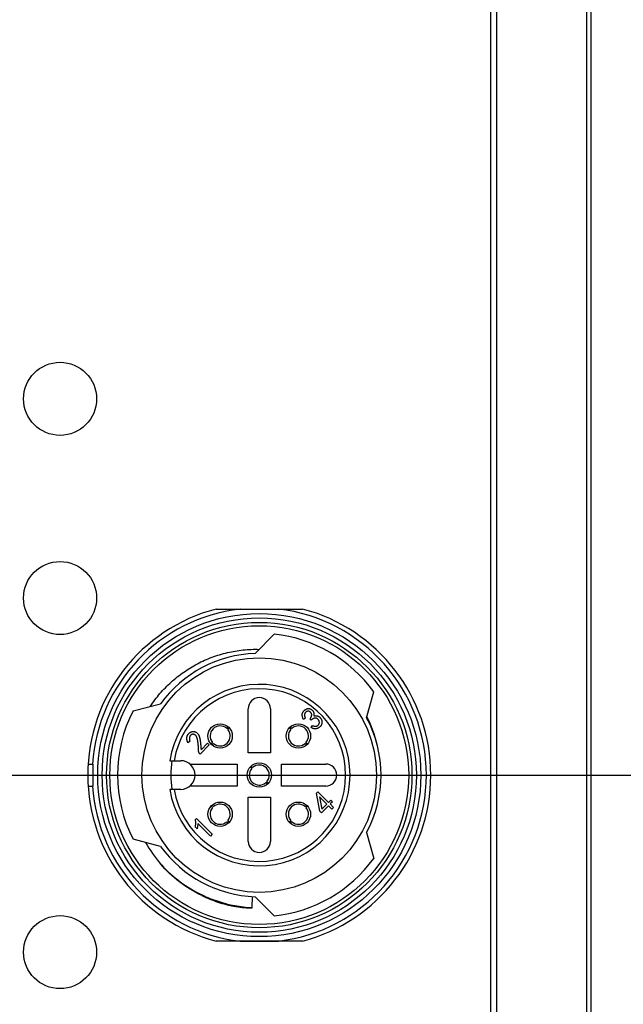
# Model space of a CAD drawing. Header units: inches. Extents: x 0 to 891, y 0 to 630.
# Tile 11 of 15: x 338 to 366, y 351 to 395. Entities that reach past the tile are written whole.
import ezdxf

# ---------------------------------------------------------------- set-up
doc = ezdxf.new("R2010")
doc.units = ezdxf.units.IN
doc.header["$MEASUREMENT"] = 0
doc.layers.add('Dimension', color=150, linetype='Continuous')
doc.styles.get("Standard").update_dxf_attribs({"font": 'simsun.ttc', "height": 1.5})
doc.dimstyles.get("Standard").update_dxf_attribs({"dimtxt": 1.5, "dimasz": 0.75, "dimexe": 0.18, "dimexo": 0.0625, "dimgap": 0, "dimtad": 0, "dimtoh": 1, "dimzin": 0, "dimdsep": 46, "dimtxsty": 'Standard', "dimcen": 0, "dimclrd": 256, "dimclre": 256, "dimclrt": 30, "dimadec": 0, "dimazin": 0, "dimtfac": 1, "dimtofl": 0, "dimtmove": 0, "dimatfit": 3, "dimfxl": 1, "dimtolj": 1, "dimtzin": 0, "dimlwd": -1, "dimlwe": -1, "dimarcsym": 0})

# ---------------------------------------------------------------- blocks, each defined once
blk = doc.blocks.new('*D100')
at = {"layer": 'Defpoints', "color": 0}
for p in [(359.156, 403.036), (413.569, 403.036), (359.156, 263.036)]:
    blk.add_point(p, dxfattribs=at)
at = {"layer": 'Dimension'}
for p, q in [((359.406, 403.036), (414.289, 403.036)), ((413.569, 400.036), (413.569, 345.203)), ((413.569, 266.036), (413.569, 320.868)), ((359.406, 263.036), (414.289, 263.036))]:
    blk.add_line(p, q, dxfattribs=at)
for points in [[(414.069, 400.036), (413.069, 400.036), (413.569, 403.036)], [(413.069, 266.036), (414.069, 266.036), (413.569, 263.036)]]:
    blk.add_solid(points, dxfattribs=at)
at = {"layer": 'Dimension', "color": 30, "insert": (413.569, 333.036), "char_height": 6, "attachment_point": 5, "rotation": 90}
blk.add_mtext('\\A1;140.00', dxfattribs=at)
blk = doc.blocks.new('*D105')
at = {"layer": 'Defpoints', "color": 0}
for p in [(336.256, 427.623), (332.056, 391.036), (336.256, 391.036)]:
    blk.add_point(p, dxfattribs=at)
at = {"layer": 'Dimension'}
for p, q in [((332.056, 391.286), (332.056, 428.343)), ((336.256, 391.286), (336.256, 428.343)), ((329.056, 427.623), (326.056, 427.623)), ((339.256, 427.623), (342.256, 427.623))]:
    blk.add_line(p, q, dxfattribs=at)
for points in [[(329.056, 427.123), (329.056, 428.123), (332.056, 427.623)], [(339.256, 428.123), (339.256, 427.123), (336.256, 427.623)]]:
    blk.add_solid(points, dxfattribs=at)
at = {"layer": 'Dimension', "color": 30, "insert": (367.027, 427.623), "char_height": 6, "attachment_point": 5}
blk.add_mtext('\\A1;M3*0.5(接地)', dxfattribs=at)
blk = doc.blocks.new('*D106')
at = {"layer": 'Defpoints', "color": 0}
for p in [(334.156, 361.036), (334.156, 286.036), (389.156, 286.036)]:
    blk.add_point(p, dxfattribs=at)
at = {"layer": 'Dimension'}
for p, q in [((334.406, 361.036), (389.876, 361.036)), ((389.156, 358.036), (389.156, 333.776)), ((389.156, 289.036), (389.156, 313.296)), ((334.406, 286.036), (389.876, 286.036))]:
    blk.add_line(p, q, dxfattribs=at)
for points in [[(389.656, 358.036), (388.656, 358.036), (389.156, 361.036)], [(388.656, 289.036), (389.656, 289.036), (389.156, 286.036)]]:
    blk.add_solid(points, dxfattribs=at)
at = {"layer": 'Dimension', "color": 30, "insert": (389.156, 323.536), "char_height": 6, "attachment_point": 5, "rotation": 90}
blk.add_mtext('\\A1;75.00', dxfattribs=at)

msp = doc.modelspace()

# ---------------------------------------------------------------- linework, layer by layer
for p, q in [((359.61, 398.036), (359.61, 268.036)), ((359.888, 268.036), (359.888, 398.036)), ((363.934, 398.036), (363.934, 268.036)), ((364.156, 268.036), (364.156, 398.036)), ((347.204, 368.536), (351.109, 368.536)), ((348.289, 368.536), (350.024, 368.536)), ((348.976, 366.533), (349.829, 367.4)), ((354.007, 363.628), (354.332, 364.8)), ((343.451, 363.936), (344.699, 364.259)), ((348.656, 362.036), (348.656, 364.036)), ((349.656, 364.036), (349.656, 362.036)), ((351.239, 363.611), (351.152, 363.549)), ((351.5, 363.524), (351.446, 363.578)), ((347.687, 363.145), (347.756, 363.21)), ((347.794, 363.171), (347.73, 363.103)), ((350.582, 363.103), (350.518, 363.171)), ((350.556, 363.209), (350.607, 363.162)), ((350.607, 363.162), (350.625, 363.145)), ((351.495, 363.189), (351.557, 363.276)), ((346.026, 362.564), (345.935, 362.498)), ((346.899, 362.403), (346.481, 361.985)), ((346.527, 362.179), (346.824, 362.477)), ((346.824, 362.477), (346.899, 362.403)), ((346.983, 362.436), (347.047, 362.505)), ((347.089, 362.462), (347.02, 362.398)), ((351.241, 362.445), (351.223, 362.462)), ((351.292, 362.398), (351.241, 362.445)), ((351.265, 362.505), (351.33, 362.436)), ((346.465, 362.002), (346.481, 361.985)), ((349.656, 362.036), (348.656, 362.036)), ((341.434, 361.536), (341.656, 361.536)), ((341.656, 360.536), (341.656, 361.536)), ((345.108, 361.686), (345.606, 361.686)), ((346.021, 361.536), (348.156, 361.536)), ((348.156, 361.536), (348.156, 360.536)), ((348.815, 361.335), (348.75, 361.404)), ((348.788, 361.442), (348.839, 361.394)), ((348.839, 361.394), (348.857, 361.377)), ((350.156, 360.536), (350.156, 361.536)), ((350.156, 361.536), (352.156, 361.536)), ((341.434, 360.536), (341.656, 360.536)), ((345.606, 360.386), (345.108, 360.386)), ((348.156, 360.536), (346.021, 360.536)), ((349.473, 360.678), (349.455, 360.694)), ((349.524, 360.63), (349.473, 360.678)), ((349.498, 360.737), (349.562, 360.668)), ((352.156, 360.536), (350.156, 360.536)), ((348.656, 358.036), (348.656, 360.036)), ((348.656, 360.036), (349.656, 360.036)), ((349.656, 360.036), (349.656, 358.036)), ((351.742, 360.221), (351.805, 360.283)), ((351.891, 359.403), (351.742, 360.221)), ((351.805, 360.283), (352.288, 359.8)), ((351.883, 360.048), (351.978, 359.489)), ((352.21, 359.721), (351.883, 360.048)), ((347.047, 359.567), (346.983, 359.636)), ((347.02, 359.674), (347.072, 359.626)), ((347.072, 359.626), (347.089, 359.61)), ((351.223, 359.61), (351.292, 359.674)), ((351.33, 359.636), (351.265, 359.567)), ((352.28, 359.651), (351.962, 359.332)), ((351.978, 359.489), (352.21, 359.721)), ((352.437, 359.494), (352.28, 359.651)), ((352.288, 359.8), (352.388, 359.899)), ((352.458, 359.829), (352.359, 359.729)), ((352.359, 359.729), (352.516, 359.572)), ((352.388, 359.899), (352.458, 359.829)), ((352.516, 359.572), (352.437, 359.494)), ((346.272, 359.023), (346.322, 359.073)), ((346.322, 359.073), (347.033, 358.362)), ((351.962, 359.332), (351.891, 359.403)), ((346.347, 358.61), (346.268, 358.688)), ((346.951, 358.279), (346.38, 358.85)), ((347.705, 358.91), (347.687, 358.926)), ((347.756, 358.862), (347.705, 358.91)), ((347.73, 358.969), (347.794, 358.9)), ((350.518, 358.9), (350.582, 358.969)), ((350.625, 358.926), (350.556, 358.862)), ((344.699, 357.813), (343.451, 358.136)), ((347.033, 358.362), (346.951, 358.279)), ((354.007, 358.443), (354.332, 357.271)), ((348.83, 355.045), (348.857, 355.544)), ((349.829, 354.671), (348.976, 355.539)), ((351.109, 353.536), (347.204, 353.536)), ((348.289, 353.536), (350.024, 353.536))]:
    msp.add_line(p, q)
for centre, radius in [((340.156, 378.036), 1.65), ((340.156, 369.036), 1.65), ((349.156, 361.036), 7.3), ((349.156, 361.036), 7.1), ((349.156, 361.036), 6.9), ((349.156, 361.036), 6.75), ((349.156, 361.036), 5.3), ((347.388, 362.804), 0.55), ((350.924, 362.804), 0.55), ((349.156, 361.036), 0.55), ((347.388, 359.268), 0.55), ((350.924, 359.268), 0.55), ((340.156, 353.036), 1.65)]:
    msp.add_circle(centre, radius)
for centre, radius, start, end in [((349.156, 361.036), 7.75, 104.5926, 255.4074), ((349.156, 361.036), 7.55, 96.5976, 176.2028), ((349.156, 361.036), 7.55, 276.5976, 83.4024), ((349.156, 361.036), 7.75, 284.5926, 75.4074), ((349.156, 361.036), 6.4, 36.0305, 83.9695), ((349.156, 361.036), 5.5, 91.877, 144.128), ((349.156, 361.036), 4.1, 189.122, 170.878), ((349.156, 361.036), 3.9, 189.5941, 170.4059), ((349.156, 364.036), 0.5, 0, 180), ((349.156, 361.036), 6.4, 153.0556, 206.9444), ((349.156, 361.036), 5.5, 331.877, 28.123), ((349.112, 361.17), 5.511, 12.9851, 27.0505), ((347.388, 362.804), 0.454, 48.8022, 221.1978), ((347.388, 362.804), 0.454, 228.8022, 41.1978), ((350.924, 362.804), 0.454, 138.8022, 311.1978), ((350.924, 362.804), 0.454, 318.8022, 131.1978), ((349.156, 361.036), 4, 170.6427, 189.3573), ((349.156, 361.036), 4, 170.648, 189.352), ((345.606, 361.036), 0.65, 270, 90), ((349.156, 361.036), 0.454, 138.8022, 311.1978), ((349.156, 361.036), 0.454, 318.8022, 131.1978), ((352.156, 361.036), 0.5, 270, 90), ((349.156, 361.036), 7.55, 183.7972, 263.4024), ((347.388, 359.268), 0.454, 138.8022, 311.1978), ((347.388, 359.268), 0.454, 318.8022, 131.1978), ((350.924, 359.268), 0.454, 48.8022, 221.1978), ((350.924, 359.268), 0.454, 228.8022, 41.1978), ((349.21, 360.906), 5.954, 209.3315, 220.7113), ((349.156, 361.036), 5.5, 215.872, 268.123), ((349.156, 358.036), 0.5, 180, 0), ((349.156, 361.036), 6.4, 276.0305, 323.9695), ((349.156, 361.036), 6, 222.5647, 244.4745), ((349.065, 360.754), 5.739, 244.0854, 251.9214), ((349.153, 361.029), 5.992, 244.4696, 251.9264), ((349.156, 361.033), 5.997, 251.9131, 266.8846)]:
    msp.add_arc(centre, radius, start, end)
for points, knots in [([(344.231, 364.137), (344.364, 364.339), (344.657, 364.725), (345.164, 365.246), (345.732, 365.699), (346.353, 366.077), (347.017, 366.373), (347.713, 366.583), (348.43, 366.704), (348.915, 366.723), (349.156, 366.717)], [0, 0, 0, 0, 0.124998, 0.250011, 0.375006, 0.500008, 0.625007, 0.750001, 0.875006, 1, 1, 1, 1]), ([(351.152, 363.549), (351.145, 363.565), (351.13, 363.597), (351.113, 363.646), (351.101, 363.694), (351.096, 363.733), (351.095, 363.764), (351.098, 363.787), (351.101, 363.81), (351.108, 363.832), (351.117, 363.854), (351.128, 363.875), (351.141, 363.897), (351.156, 363.917), (351.173, 363.937), (351.19, 363.955), (351.208, 363.971), (351.226, 363.987), (351.245, 364), (351.265, 364.011), (351.285, 364.021), (351.305, 364.029), (351.326, 364.035), (351.346, 364.04), (351.367, 364.042), (351.387, 364.043), (351.407, 364.041), (351.427, 364.037), (351.447, 364.032), (351.467, 364.025), (351.486, 364.016), (351.504, 364.005), (351.522, 363.993), (351.538, 363.979), (351.554, 363.964), (351.568, 363.947), (351.582, 363.929), (351.595, 363.909), (351.602, 363.895), (351.606, 363.888)], [0, 0, 0, 0, 0.057184, 0.111429, 0.163218, 0.213207, 0.237691, 0.261939, 0.28598, 0.310609, 0.335355, 0.360878, 0.387239, 0.414605, 0.442213, 0.468588, 0.494292, 0.519409, 0.543648, 0.567337, 0.590902, 0.614113, 0.636986, 0.659054, 0.680753, 0.702162, 0.723474, 0.744849, 0.766832, 0.788994, 0.811402, 0.833703, 0.856322, 0.878885, 0.902042, 0.925482, 0.9498, 0.974892, 1, 1, 1, 1]), ([(351.446, 363.578), (351.452, 363.586), (351.464, 363.601), (351.48, 363.624), (351.494, 363.646), (351.505, 363.668), (351.514, 363.689), (351.521, 363.71), (351.525, 363.73), (351.527, 363.749), (351.526, 363.768), (351.524, 363.786), (351.519, 363.804), (351.512, 363.821), (351.503, 363.837), (351.493, 363.853), (351.479, 363.868), (351.465, 363.882), (351.449, 363.895), (351.432, 363.905), (351.415, 363.913), (351.397, 363.919), (351.379, 363.921), (351.361, 363.922), (351.342, 363.92), (351.324, 363.915), (351.305, 363.909), (351.288, 363.901), (351.272, 363.89), (351.257, 363.879), (351.246, 363.867), (351.239, 363.86), (351.237, 363.856)], [0, 0, 0, 0, 0.04962, 0.096051, 0.13968, 0.18007, 0.218148, 0.25419, 0.287914, 0.320341, 0.351639, 0.382217, 0.412204, 0.442341, 0.473078, 0.504547, 0.537355, 0.571539, 0.605943, 0.63814, 0.669214, 0.699625, 0.729486, 0.759767, 0.790724, 0.82287, 0.855536, 0.887285, 0.918268, 0.949057, 0.980357, 1, 1, 1, 1]), ([(351.237, 363.856), (351.235, 363.855), (351.23, 363.847), (351.221, 363.834), (351.212, 363.816), (351.204, 363.796), (351.2, 363.774), (351.199, 363.75), (351.201, 363.726), (351.206, 363.699), (351.214, 363.671), (351.225, 363.641), (351.234, 363.621), (351.239, 363.611)], [0, 0, 0, 0, 0.028221, 0.103838, 0.183198, 0.264619, 0.348967, 0.437782, 0.532596, 0.636074, 0.747691, 0.868517, 1, 1, 1, 1]), ([(351.743, 363.598), (351.741, 363.599), (351.734, 363.601), (351.72, 363.605), (351.704, 363.608), (351.686, 363.608), (351.669, 363.607), (351.651, 363.604), (351.632, 363.599), (351.612, 363.591), (351.591, 363.582), (351.569, 363.571), (351.547, 363.557), (351.523, 363.542), (351.508, 363.53), (351.5, 363.524)], [0, 0, 0, 0, 0.024254, 0.089266, 0.152852, 0.216896, 0.282766, 0.35175, 0.425153, 0.505028, 0.590706, 0.68198, 0.781226, 0.886896, 1, 1, 1, 1]), ([(351.557, 363.276), (351.569, 363.27), (351.592, 363.259), (351.628, 363.248), (351.664, 363.242), (351.694, 363.24), (351.718, 363.242), (351.735, 363.245), (351.752, 363.25), (351.768, 363.257), (351.784, 363.265), (351.798, 363.275), (351.813, 363.287), (351.827, 363.301), (351.839, 363.315), (351.849, 363.331), (351.858, 363.347), (351.864, 363.363), (351.869, 363.381), (351.871, 363.398), (351.872, 363.417), (351.87, 363.435), (351.867, 363.454), (351.862, 363.472), (351.855, 363.489), (351.847, 363.506), (351.838, 363.521), (351.826, 363.536), (351.814, 363.55), (351.8, 363.564), (351.785, 363.576), (351.769, 363.586), (351.755, 363.593), (351.746, 363.597), (351.743, 363.598)], [0, 0, 0, 0, 0.059271, 0.116417, 0.171787, 0.22707, 0.25432, 0.280947, 0.307469, 0.333898, 0.36091, 0.388501, 0.416759, 0.446218, 0.475795, 0.504098, 0.531742, 0.558863, 0.585882, 0.61309, 0.640949, 0.669852, 0.698865, 0.72748, 0.755475, 0.783421, 0.811357, 0.83977, 0.868613, 0.898419, 0.928062, 0.956172, 0.983598, 1, 1, 1, 1]), ([(351.606, 363.888), (351.606, 363.888), (351.609, 363.88), (351.615, 363.865), (351.621, 363.84), (351.625, 363.814), (351.627, 363.787), (351.625, 363.759), (351.622, 363.729), (351.618, 363.708), (351.615, 363.698)], [0, 0, 0, 0, 0.001686, 0.127982, 0.257975, 0.391657, 0.531964, 0.679351, 0.834797, 1, 1, 1, 1]), ([(351.615, 363.698), (351.629, 363.703), (351.656, 363.712), (351.697, 363.719), (351.738, 363.719), (351.772, 363.714), (351.799, 363.707), (351.819, 363.699), (351.838, 363.688), (351.857, 363.676), (351.876, 363.661), (351.894, 363.644), (351.912, 363.624), (351.93, 363.603), (351.946, 363.58), (351.96, 363.556), (351.971, 363.532), (351.98, 363.507), (351.986, 363.481), (351.989, 363.454), (351.99, 363.427), (351.988, 363.4), (351.984, 363.373), (351.977, 363.347), (351.969, 363.321), (351.959, 363.297), (351.946, 363.274), (351.931, 363.252), (351.914, 363.231), (351.895, 363.212), (351.874, 363.194), (351.853, 363.178), (351.831, 363.163), (351.808, 363.152), (351.784, 363.142), (351.76, 363.134), (351.742, 363.13), (351.733, 363.129), (351.733, 363.128)], [0, 0, 0, 0, 0.044553, 0.087223, 0.129142, 0.17122, 0.192672, 0.21465, 0.237213, 0.26064, 0.285104, 0.310972, 0.338176, 0.367071, 0.396015, 0.424182, 0.451753, 0.478764, 0.506097, 0.533247, 0.560998, 0.589427, 0.617954, 0.645666, 0.673074, 0.7001, 0.726977, 0.754208, 0.781773, 0.81008, 0.838217, 0.865701, 0.892629, 0.91906, 0.945547, 0.971964, 0.998304, 1, 1, 1, 1]), ([(351.733, 363.128), (351.725, 363.127), (351.708, 363.125), (351.682, 363.123), (351.655, 363.125), (351.629, 363.129), (351.602, 363.136), (351.575, 363.145), (351.549, 363.157), (351.522, 363.172), (351.504, 363.183), (351.495, 363.189)], [0, 0, 0, 0, 0.097854, 0.202556, 0.307896, 0.414876, 0.523574, 0.635494, 0.752248, 0.87333, 1, 1, 1, 1]), ([(345.935, 362.498), (345.93, 362.508), (345.921, 362.529), (345.909, 362.559), (345.899, 362.589), (345.89, 362.617), (345.885, 362.645), (345.882, 362.671), (345.88, 362.696), (345.881, 362.721), (345.884, 362.744), (345.889, 362.767), (345.896, 362.79), (345.904, 362.811), (345.914, 362.832), (345.926, 362.852), (345.94, 362.872), (345.951, 362.884), (345.956, 362.891)], [0, 0, 0, 0, 0.082418, 0.16035, 0.234248, 0.304545, 0.370646, 0.433761, 0.494253, 0.551804, 0.607921, 0.663747, 0.718797, 0.773414, 0.828923, 0.884604, 0.941558, 1, 1, 1, 1]), ([(345.956, 362.891), (345.962, 362.898), (345.974, 362.912), (345.993, 362.932), (346.013, 362.948), (346.032, 362.963), (346.053, 362.976), (346.077, 362.987), (346.102, 362.996), (346.13, 363.003), (346.159, 363.007), (346.191, 363.007), (346.223, 363.002), (346.256, 362.992), (346.29, 362.978), (346.323, 362.958), (346.354, 362.931), (346.378, 362.904), (346.397, 362.88), (346.41, 362.859), (346.422, 362.835), (346.434, 362.809), (346.444, 362.781), (346.454, 362.75), (346.463, 362.717), (346.47, 362.687), (346.475, 362.662), (346.479, 362.641), (346.483, 362.619), (346.486, 362.595), (346.49, 362.569), (346.493, 362.542), (346.497, 362.513), (346.5, 362.482), (346.504, 362.45), (346.507, 362.416), (346.51, 362.381), (346.514, 362.344), (346.517, 362.305), (346.52, 362.265), (346.523, 362.223), (346.526, 362.194), (346.527, 362.179)], [0, 0, 0, 0, 0.023107, 0.044938, 0.065593, 0.085179, 0.104791, 0.125232, 0.146947, 0.170129, 0.194195, 0.219142, 0.245375, 0.273297, 0.302679, 0.33331, 0.366074, 0.401387, 0.420257, 0.440337, 0.461768, 0.484702, 0.509085, 0.535173, 0.562792, 0.592208, 0.60795, 0.624905, 0.643319, 0.662914, 0.683872, 0.706052, 0.729564, 0.754303, 0.780514, 0.808064, 0.836708, 0.866716, 0.898201, 0.930782, 0.964709, 1, 1, 1, 1]), ([(346.465, 362.002), (346.46, 362.007), (346.451, 362.018), (346.439, 362.037), (346.43, 362.056), (346.422, 362.077), (346.416, 362.099), (346.412, 362.122), (346.41, 362.146), (346.411, 362.172), (346.412, 362.199), (346.411, 362.229), (346.41, 362.262), (346.408, 362.297), (346.406, 362.334), (346.402, 362.375), (346.397, 362.418), (346.392, 362.463), (346.387, 362.507), (346.38, 362.549), (346.374, 362.588), (346.367, 362.624), (346.36, 362.656), (346.353, 362.685), (346.345, 362.71), (346.334, 362.739), (346.32, 362.771), (346.301, 362.804), (346.28, 362.831), (346.257, 362.852), (346.232, 362.867), (346.205, 362.877), (346.177, 362.882), (346.148, 362.881), (346.12, 362.876), (346.093, 362.865), (346.069, 362.848), (346.048, 362.827), (346.031, 362.802), (346.016, 362.774), (346.006, 362.743), (345.998, 362.711), (345.997, 362.685), (345.997, 362.67), (345.998, 362.667)], [0, 0, 0, 0, 0.016818, 0.033426, 0.050165, 0.067204, 0.08456, 0.102497, 0.121097, 0.14058, 0.161602, 0.184509, 0.209551, 0.236633, 0.265866, 0.297165, 0.33052, 0.365934, 0.40117, 0.433999, 0.464396, 0.492277, 0.517712, 0.540766, 0.561462, 0.57969, 0.612132, 0.641251, 0.667307, 0.691055, 0.713209, 0.734656, 0.756339, 0.778777, 0.801285, 0.823147, 0.845088, 0.868132, 0.89185, 0.915667, 0.940536, 0.96638, 0.993116, 1, 1, 1, 1]), ([(345.998, 362.667), (345.998, 362.658), (346.001, 362.636), (346.01, 362.601), (346.021, 362.577), (346.026, 362.564)], [0, 0, 0, 0, 0.25449, 0.613301, 1, 1, 1, 1]), ([(346.268, 358.688), (346.271, 358.703), (346.276, 358.731), (346.281, 358.774), (346.285, 358.817), (346.286, 358.859), (346.286, 358.901), (346.283, 358.942), (346.279, 358.983), (346.275, 359.01), (346.272, 359.023)], [0, 0, 0, 0, 0.130066, 0.258313, 0.384695, 0.509801, 0.633479, 0.75646, 0.878074, 1, 1, 1, 1]), ([(346.38, 358.85), (346.38, 358.831), (346.379, 358.793), (346.372, 358.735), (346.362, 358.673), (346.352, 358.631), (346.347, 358.61)], [0, 0, 0, 0, 0.227982, 0.469826, 0.72714, 1, 1, 1, 1]), ([(346.556, 355.591), (346.203, 355.763), (345.529, 356.18), (344.953, 356.724), (344.696, 357.022)], [0, 0, 0, 0, 0.500006, 1, 1, 1, 1]), ([(347.283, 355.298), (347.346, 355.277), (347.472, 355.239), (347.662, 355.187), (347.822, 355.15), (347.951, 355.124), (348.048, 355.106), (348.146, 355.09), (348.243, 355.076), (348.341, 355.063), (348.423, 355.055), (348.488, 355.049), (348.537, 355.045), (348.587, 355.042), (348.636, 355.039), (348.677, 355.038), (348.71, 355.037), (348.734, 355.037), (348.755, 355.037), (348.771, 355.037), (348.784, 355.037), (348.796, 355.038), (348.808, 355.039), (348.817, 355.04), (348.823, 355.041), (348.826, 355.042), (348.829, 355.042), (348.83, 355.044), (348.83, 355.045)], [0, 0, 0, 0, 0.125062, 0.250124, 0.375184, 0.437716, 0.500247, 0.562778, 0.625308, 0.687836, 0.750363, 0.781626, 0.812888, 0.844148, 0.875407, 0.906662, 0.922287, 0.937911, 0.953531, 0.961338, 0.969144, 0.976945, 0.984739, 0.992512, 0.994454, 0.996369, 0.998293, 1, 1, 1, 1])]:
    msp.add_open_spline(points, degree=3, knots=knots)

# ---------------------------------------------------------------- dimensions: what is measured, and where the dimension line sits
at = {"layer": 'Dimension'}
dim = msp.add_linear_dim(base=(336.256, 427.623), p1=(332.056, 391.036), p2=(336.256, 391.036), text='M3*0.5(接地)', dimstyle='Standard', override={"dimscale": 0, "dimtad": 0, "dimjust": 0, "dimtxsty": 'Standard', "dimtmove": 0, "dimtolj": 1}, dxfattribs=at)
dim.commit()
dim.dimension.update_dxf_attribs({"geometry": '*D105', "text_midpoint": (367.027, 427.623)})
for base, p1, p2, override, picture, middle in [((413.569, 403.036), (359.156, 263.036), (359.156, 403.036), {"dimscale": 0, "dimtad": 0, "dimjust": 0, "dimtmove": 0}, '*D100', (413.569, 333.036)), ((389.156, 286.036), (334.156, 361.036), (334.156, 286.036), {"dimscale": 4}, '*D106', (389.156, 323.536))]:
    dim = msp.add_linear_dim(base=base, p1=p1, p2=p2, angle=90, dimstyle='Standard', override=override, dxfattribs=at)
    dim.commit()
    dim.dimension.update_dxf_attribs({"geometry": picture, "text_midpoint": middle})

doc.saveas('drawing.dxf')
